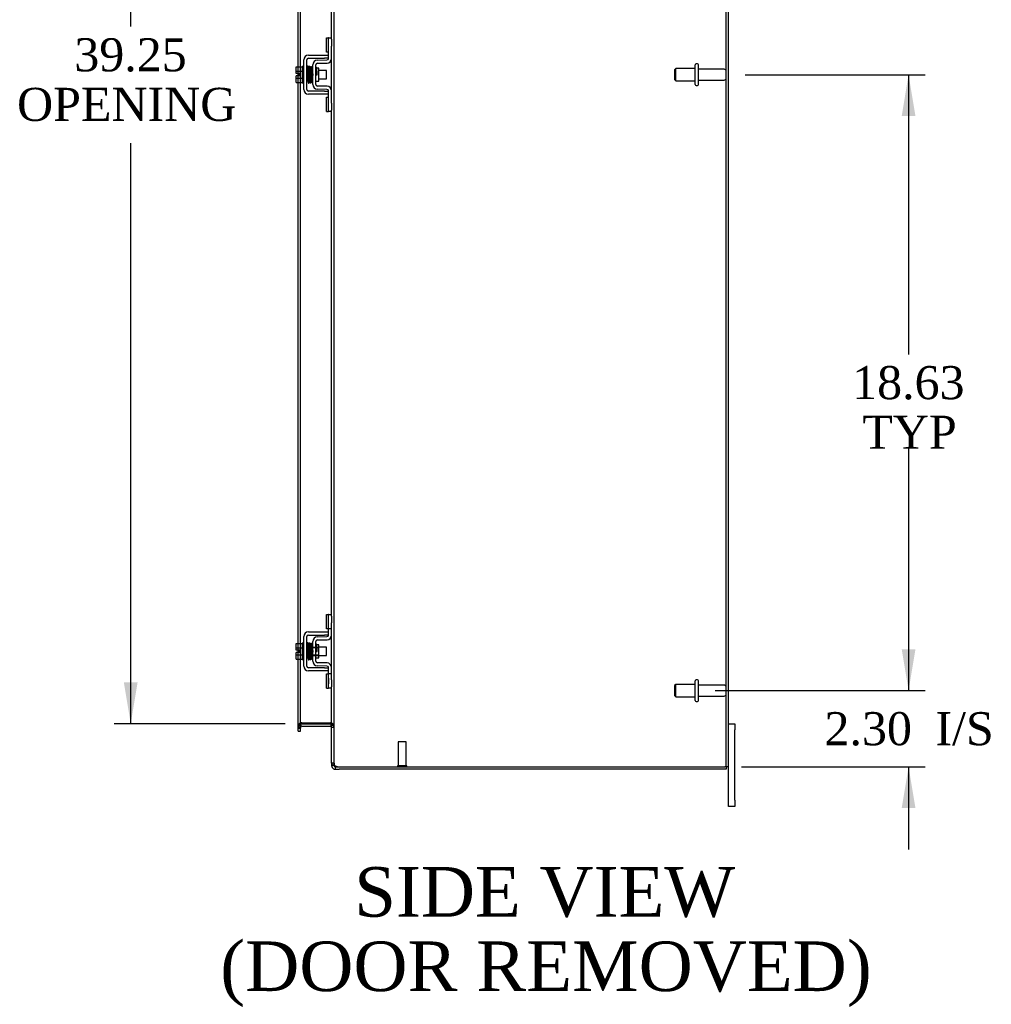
# Model space of a CAD drawing. Header units: inches. Extents: x 17 to 237, y 4 to 158.
# Tile 5 of 9: x 138 to 168, y 48 to 78. Entities that reach past the tile are written whole.
import ezdxf
from ezdxf.enums import TextEntityAlignment as Align

# ---------------------------------------------------------------- set-up
doc = ezdxf.new("R2010")
doc.units = ezdxf.units.IN
doc.header["$MEASUREMENT"] = 0
for name, color, linetype in [('COM42667', 7, 'CONTINUOUS'), ('COM42780', 7, 'CONTINUOUS'), ('COM48462', 7, 'CONTINUOUS'), ('COM70236-3', 7, 'CONTINUOUS'), ('DEFAULT', 7, 'CONTINUOUS'), ('FET07710', 7, 'CONTINUOUS'), ('SCC19011', 7, 'CONTINUOUS'), ('SPR20265', 7, 'CONTINUOUS'), ('STD21878', 7, 'CONTINUOUS'), ('STD26094', 7, 'CONTINUOUS'), ('WAF25035', 7, 'CONTINUOUS')]:
    doc.layers.add(name, color=color, linetype=linetype)
doc.styles.add('SEACAD_TIMES_NEW_ROMAN', font='times.ttf')

# ---------------------------------------------------------------- blocks, each defined once
blk = doc.blocks.new('GDIMGGROUP5')
at = {"layer": 'DEFAULT', "linetype": 'Continuous'}
for points in [[(165.386, 58.507), (164.97, 58.507), (165.178, 57.257)], [(165.386, 53.704), (165.178, 54.954), (164.97, 53.704)]]:
    blk.add_hatch(color=136, dxfattribs=at).paths.add_polyline_path(points)
at = {"layer": 'DEFAULT', "color": 136, "linetype": 'Continuous'}
for p, q in [((165.178, 59.757), (165.178, 57.257)), ((159.326, 57.257), (165.678, 57.257)), ((160.127, 54.954), (165.678, 54.954)), ((165.178, 54.954), (165.178, 52.454))]:
    blk.add_line(p, q, dxfattribs=at)
at = {"layer": 'DEFAULT', "color": 136, "linetype": 'Continuous', "style": 'SEACAD_TIMES_NEW_ROMAN'}
for s, p in [('2.30', (162.636, 56.606)), ('I/S', (165.99, 56.606))]:
    blk.add_text(s, height=1, dxfattribs=at).set_placement(p, align=Align.TOP_LEFT)
blk = doc.blocks.new('GDIMGGROUP6')
at = {"layer": 'DEFAULT', "linetype": 'Continuous'}
for points in [[(165.386, 74.632), (165.178, 75.882), (164.97, 74.632)], [(165.386, 58.507), (164.97, 58.507), (165.178, 57.257)]]:
    blk.add_hatch(color=136, dxfattribs=at).paths.add_polyline_path(points)
at = {"layer": 'DEFAULT', "color": 136, "linetype": 'Continuous'}
for p, q in [((160.235, 75.882), (165.678, 75.882)), ((165.178, 75.882), (165.178, 67.42)), ((165.178, 64.57), (165.178, 57.257)), ((159.326, 57.257), (165.678, 57.257))]:
    blk.add_line(p, q, dxfattribs=at)
at = {"layer": 'DEFAULT', "color": 136, "linetype": 'Continuous', "style": 'SEACAD_TIMES_NEW_ROMAN'}
for s, p in [('18.63', (163.472, 67.07)), ('TYP', (163.78, 65.57))]:
    blk.add_text(s, height=1, dxfattribs=at).set_placement(p, align=Align.TOP_LEFT)
blk = doc.blocks.new('GDIMGGROUP20')
at = {"layer": 'DEFAULT', "linetype": 'Continuous'}
for points in [[(141.453, 94.257), (141.869, 94.257), (141.661, 95.507)], [(141.453, 57.507), (141.661, 56.257), (141.869, 57.507)]]:
    blk.add_hatch(color=136, dxfattribs=at).paths.add_polyline_path(points)
at = {"layer": 'DEFAULT', "color": 136, "linetype": 'Continuous'}
for p, q in [((146.33, 95.507), (141.161, 95.507)), ((141.661, 77.334), (141.661, 95.507)), ((141.661, 56.257), (141.661, 73.809)), ((146.33, 56.257), (141.161, 56.257))]:
    blk.add_line(p, q, dxfattribs=at)
at = {"layer": 'DEFAULT', "color": 136, "linetype": 'Continuous', "style": 'SEACAD_TIMES_NEW_ROMAN'}
for s, p in [('39.25', (139.955, 76.984)), ('OPENING ', (138.225, 75.484))]:
    blk.add_text(s, height=1, dxfattribs=at).set_placement(p, align=Align.TOP_LEFT)

msp = doc.modelspace()

# ---------------------------------------------------------------- linework, layer by layer
at = {"layer": 'COM42667', "color": 7}
for p, q in [((146.89, 75.436), (146.89, 76.328)), ((146.985, 75.436), (146.985, 76.328)), ((147.033, 76.471), (147.515, 76.471)), ((147.033, 76.376), (147.515, 76.376)), ((147.515, 76.471), (147.64, 76.471)), ((147.64, 76.376), (147.515, 76.376)), ((147.515, 75.388), (147.033, 75.388)), ((147.515, 75.388), (147.64, 75.388)), ((147.515, 75.293), (147.033, 75.293)), ((147.64, 75.293), (147.515, 75.293)), ((147.033, 59.033), (147.515, 59.033)), ((147.515, 59.033), (147.64, 59.033)), ((146.89, 57.998), (146.89, 58.89)), ((146.985, 57.998), (146.985, 58.89)), ((147.033, 58.938), (147.515, 58.938)), ((147.64, 58.938), (147.515, 58.938)), ((147.515, 57.95), (147.033, 57.95)), ((147.515, 57.855), (147.033, 57.855)), ((147.515, 57.95), (147.64, 57.95)), ((147.64, 57.855), (147.515, 57.855))]:
    msp.add_line(p, q, dxfattribs=at)
for centre, radius, start, end in [((147.033, 76.328), 0.143, 90, 180), ((147.033, 76.328), 0.048, 90, 180), ((147.033, 75.436), 0.143, 180, 270), ((147.033, 75.436), 0.048, 180, 270), ((147.033, 58.89), 0.143, 90, 180), ((147.033, 58.89), 0.048, 90, 180), ((147.033, 57.998), 0.143, 180, 270), ((147.033, 57.998), 0.048, 180, 270)]:
    msp.add_arc(centre, radius, start, end, dxfattribs=at)
at = {"layer": 'COM42780', "color": 7}
for p, q in [((147.576, 76.56), (147.576, 76.997)), ((147.576, 76.997), (147.626, 76.997)), ((147.64, 76.997), (147.626, 76.997)), ((147.64, 76.747), (147.64, 76.997)), ((147.64, 76.997), (147.735, 76.997)), ((147.735, 76.951), (147.735, 76.747)), ((147.626, 76.56), (147.576, 76.56)), ((147.626, 76.56), (147.64, 76.56)), ((147.64, 76.375), (147.64, 76.747)), ((147.735, 76.375), (147.735, 76.747)), ((147.304, 76.322), (147.593, 76.327)), ((147.305, 76.227), (147.595, 76.232)), ((147.163, 75.585), (147.163, 76.179)), ((147.258, 75.585), (147.258, 76.179)), ((147.353, 76.077), (147.287, 76.077)), ((147.353, 75.687), (147.353, 76.077)), ((147.258, 75.687), (147.353, 75.687)), ((147.593, 75.437), (147.304, 75.442)), ((147.595, 75.532), (147.305, 75.537)), ((147.64, 75.017), (147.64, 75.389)), ((147.735, 75.017), (147.735, 75.389)), ((147.576, 74.767), (147.576, 75.204)), ((147.576, 75.204), (147.626, 75.204)), ((147.64, 75.204), (147.626, 75.204)), ((147.576, 74.767), (147.626, 74.767)), ((147.626, 74.767), (147.64, 74.767)), ((147.64, 74.767), (147.64, 75.017)), ((147.735, 74.767), (147.64, 74.767)), ((147.735, 75.017), (147.735, 74.813)), ((147.576, 59.122), (147.576, 59.559)), ((147.576, 59.559), (147.626, 59.559)), ((147.64, 59.559), (147.626, 59.559)), ((147.64, 59.309), (147.64, 59.559)), ((147.64, 59.559), (147.735, 59.559)), ((147.643, 59.122), (147.643, 59.559)), ((147.64, 58.937), (147.64, 59.309)), ((147.735, 59.513), (147.735, 59.309)), ((147.735, 58.937), (147.735, 59.309)), ((147.626, 59.122), (147.576, 59.122)), ((147.626, 59.122), (147.64, 59.122)), ((147.735, 59.122), (147.64, 59.122)), ((147.163, 58.147), (147.163, 58.741)), ((147.258, 58.147), (147.258, 58.741)), ((147.304, 58.884), (147.593, 58.889)), ((147.305, 58.789), (147.595, 58.794)), ((147.163, 58.569), (147.353, 58.569)), ((147.353, 58.551), (147.163, 58.551)), ((147.287, 58.639), (147.258, 58.639)), ((147.353, 58.639), (147.287, 58.639)), ((147.353, 58.249), (147.353, 58.639)), ((147.163, 58.338), (147.353, 58.338)), ((147.163, 58.319), (147.353, 58.319)), ((147.258, 58.249), (147.353, 58.249)), ((147.595, 58.094), (147.305, 58.099)), ((147.593, 57.999), (147.304, 58.004)), ((147.576, 57.329), (147.576, 57.766)), ((147.576, 57.766), (147.626, 57.766)), ((147.64, 57.766), (147.626, 57.766)), ((147.64, 57.579), (147.64, 57.951)), ((147.735, 57.766), (147.64, 57.766)), ((147.643, 57.329), (147.643, 57.766)), ((147.735, 57.579), (147.735, 57.951)), ((147.641, 57.634), (147.64, 57.634)), ((147.641, 57.604), (147.64, 57.604)), ((147.64, 57.329), (147.64, 57.579)), ((147.641, 57.525), (147.64, 57.525)), ((147.641, 57.519), (147.64, 57.519)), ((147.641, 57.494), (147.64, 57.494)), ((147.641, 57.634), (147.641, 57.519)), ((147.641, 57.519), (147.641, 57.494)), ((147.641, 57.494), (147.641, 57.461)), ((147.735, 57.579), (147.735, 57.375)), ((147.576, 57.329), (147.626, 57.329)), ((147.626, 57.329), (147.64, 57.329)), ((147.641, 57.461), (147.64, 57.461)), ((147.735, 57.329), (147.64, 57.329))]:
    msp.add_line(p, q, dxfattribs=at)
for centre, radius, start, end in [((147.306, 76.179), 0.143, 91, 180), ((147.306, 76.179), 0.048, 91, 180), ((147.592, 76.375), 0.048, 271, 0), ((147.592, 76.375), 0.143, 271, 0), ((147.306, 75.585), 0.143, 180, 269), ((147.306, 75.585), 0.048, 180, 269), ((147.592, 75.389), 0.048, 0, 89), ((147.592, 75.389), 0.143, 0, 89), ((147.306, 58.741), 0.143, 91, 180), ((147.306, 58.741), 0.048, 91, 180), ((147.592, 58.937), 0.048, 271, 0), ((147.592, 58.937), 0.143, 271, 0), ((147.306, 58.147), 0.143, 180, 269), ((147.306, 58.147), 0.048, 180, 269), ((147.592, 57.951), 0.143, 0, 89), ((147.592, 57.951), 0.048, 0, 89)]:
    msp.add_arc(centre, radius, start, end, dxfattribs=at)
at = {"layer": 'COM48462', "color": 7}
for p, q in [((159.663, 54.954), (159.663, 96.81)), ((159.735, 54.954), (159.735, 96.81)), ((147.807, 55.059), (147.807, 96.705)), ((147.735, 76.951), (147.735, 92.251)), ((146.722, 76.123), (146.722, 79.875)), ((146.794, 76.123), (146.794, 79.86)), ((147.735, 75.389), (147.735, 76.375)), ((146.722, 75.916), (146.722, 76.123)), ((146.794, 75.641), (146.794, 76.123)), ((146.722, 75.848), (146.722, 75.916)), ((146.722, 75.641), (146.722, 75.848)), ((146.722, 58.685), (146.722, 75.641)), ((146.794, 58.685), (146.794, 75.641)), ((147.735, 59.513), (147.735, 74.813)), ((146.722, 58.478), (146.722, 58.685)), ((146.794, 58.203), (146.794, 58.685)), ((147.735, 57.951), (147.735, 58.937)), ((146.722, 58.41), (146.722, 58.478)), ((146.722, 58.203), (146.722, 58.41)), ((146.722, 56.162), (146.722, 58.203)), ((146.794, 56.162), (146.794, 58.203)), ((147.735, 55.059), (147.735, 57.375)), ((146.818, 56.282), (146.794, 56.282)), ((146.83, 56.282), (146.818, 56.282)), ((146.83, 56.282), (147.699, 56.282)), ((147.709, 56.282), (147.699, 56.282)), ((147.709, 56.282), (147.729, 56.282)), ((146.794, 56.197), (146.722, 56.197)), ((146.722, 56.122), (146.722, 56.162)), ((146.722, 56.122), (146.794, 56.122)), ((146.794, 56.162), (146.794, 56.122)), ((147.735, 56.208), (147.807, 56.208)), ((147.807, 55.059), (147.735, 55.059)), ((147.813, 55.027), (147.807, 55.059)), ((147.961, 54.954), (159.627, 54.954)), ((159.735, 54.954), (159.627, 54.954))]:
    msp.add_line(p, q, dxfattribs=at)
for centre, radius, start, end in [((146.983, 56.19), 0.189, 150.8133, 177.7601), ((147.593, 56.2), 0.142, 3.3442, 35.3106), ((147.783, 55.063), 0.0474, 184.5956, 230.4649), ((147.904, 55.059), 0.0967, 199.5275, 231.0208), ((147.961, 55.204), 0.25, 241.8454, 270)]:
    msp.add_arc(centre, radius, start, end, dxfattribs=at)
for points, knots in [([(146.794, 56.282), (146.783, 56.275), (146.774, 56.268), (146.756, 56.254), (146.748, 56.247), (146.736, 56.233), (146.731, 56.225), (146.724, 56.211), (146.722, 56.204), (146.722, 56.197)], [0, 0, 0, 0, 0.25, 0.25, 0.5, 0.5, 0.75, 0.75, 1, 1, 1, 1]), ([(147.729, 56.282), (147.741, 56.276), (147.751, 56.27), (147.77, 56.257), (147.779, 56.251), (147.793, 56.239), (147.798, 56.233), (147.805, 56.22), (147.807, 56.214), (147.807, 56.208)], [0, 0, 0, 0, 0.25, 0.25, 0.5, 0.5, 0.75, 0.75, 1, 1, 1, 1]), ([(147.807, 56.208), (147.807, 56.214), (147.805, 56.22), (147.798, 56.233), (147.793, 56.239), (147.779, 56.251), (147.77, 56.257), (147.751, 56.27), (147.741, 56.276), (147.729, 56.282)], [0, 0, 0, 0, 0.25, 0.25, 0.5, 0.5, 0.75, 0.75, 1, 1, 1, 1]), ([(147.752, 55.027), (147.753, 55.025), (147.756, 55.023), (147.759, 55.02), (147.764, 55.017), (147.768, 55.014), (147.773, 55.011), (147.778, 55.008), (147.783, 55.006), (147.791, 55.002), (147.801, 54.998), (147.813, 54.993), (147.824, 54.99), (147.833, 54.987), (147.84, 54.985), (147.843, 54.984)], [0, 0, 0, 0, 0.058508, 0.117588, 0.177234, 0.23744, 0.298196, 0.359495, 0.421327, 0.483683, 0.609872, 0.738031, 0.824554, 0.911887, 1, 1, 1, 1])]:
    msp.add_open_spline(points, degree=3, knots=knots, dxfattribs=at)
at = {"layer": 'COM70236-3', "color": 7}
for p, q in [((146.794, 56.149), (146.722, 56.149)), ((146.722, 56.098), (146.722, 56.122)), ((146.722, 56.027), (146.722, 56.098)), ((146.722, 56.027), (146.794, 56.027)), ((146.8, 56.234), (146.794, 56.251)), ((146.794, 56.098), (146.794, 56.122)), ((146.794, 56.027), (146.794, 56.098)), ((146.818, 56.183), (146.8, 56.234)), ((146.83, 56.257), (147.699, 56.257)), ((146.83, 56.185), (147.699, 56.185)), ((147.709, 56.184), (147.728, 56.246)), ((147.728, 56.246), (147.729, 56.253)), ((147.735, 56.149), (147.807, 56.149)), ((147.735, 55.059), (147.735, 54.99)), ((147.807, 54.99), (147.735, 54.99)), ((147.807, 55.059), (147.807, 54.99)), ((147.807, 54.99), (147.813, 54.971)), ((147.843, 54.954), (147.843, 54.882)), ((147.843, 54.954), (147.961, 54.954)), ((147.843, 54.882), (147.961, 54.882)), ((159.663, 54.882), (147.961, 54.882)), ((159.663, 54.954), (159.663, 54.882))]:
    msp.add_line(p, q, dxfattribs=at)
for centre, radius, start, end in [((146.83, 56.149), 0.108, 109.7821, 180), ((146.83, 56.149), 0.108, 102.9987, 109.7821), ((146.83, 56.149), 0.036, 109.7821, 180), ((146.83, 56.149), 0.108, 90, 102.9987), ((146.83, 56.149), 0.036, 90, 109.7821), ((147.699, 56.149), 0.108, 73.7795, 90), ((147.699, 56.149), 0.036, 73.7795, 90), ((147.699, 56.149), 0.036, 0, 73.7795), ((147.699, 56.149), 0.108, 0, 73.7795), ((147.843, 54.99), 0.108, 180, 212.6431), ((147.843, 54.99), 0.108, 212.6431, 270), ((147.843, 54.99), 0.036, 212.6431, 270)]:
    msp.add_arc(centre, radius, start, end, dxfattribs=at)
at = {"layer": 'FET07710', "color": 7}
for p, q in [((159.735, 56.257), (159.922, 56.257)), ((159.922, 56.257), (159.922, 56.07)), ((159.922, 53.945), (159.922, 56.07)), ((159.735, 53.945), (159.735, 54.954)), ((159.735, 53.757), (159.735, 53.945)), ((159.922, 53.945), (159.922, 53.757)), ((159.922, 53.757), (159.735, 53.757))]:
    msp.add_line(p, q, dxfattribs=at)
at = {"layer": 'SCC19011', "color": 7}
for p, q in [((146.664, 76.123), (146.845, 76.123)), ((146.664, 75.991), (146.664, 76.123)), ((146.664, 75.991), (146.845, 75.991)), ((146.664, 75.916), (146.664, 75.991)), ((147.008, 76.004), (146.985, 76.004)), ((147.058, 76.004), (147.043, 76.004)), ((147.108, 76.004), (147.093, 76.004)), ((147.158, 76.004), (147.143, 76.004)), ((147.577, 76.004), (147.353, 76.004)), ((147.577, 75.76), (147.577, 76.004)), ((146.759, 75.916), (146.664, 75.916)), ((146.664, 75.773), (146.664, 75.848)), ((146.759, 75.848), (146.664, 75.848)), ((146.664, 75.773), (146.845, 75.773)), ((146.664, 75.641), (146.664, 75.773)), ((146.664, 75.641), (146.845, 75.641)), ((146.759, 75.848), (146.759, 75.916)), ((146.985, 75.76), (147.017, 75.76)), ((147.052, 75.76), (147.067, 75.76)), ((147.102, 75.76), (147.117, 75.76)), ((147.152, 75.76), (147.163, 75.76)), ((147.353, 75.76), (147.577, 75.76)), ((146.664, 58.685), (146.845, 58.685)), ((146.664, 58.553), (146.664, 58.685)), ((146.664, 58.553), (146.845, 58.553)), ((146.664, 58.478), (146.664, 58.553)), ((146.759, 58.478), (146.664, 58.478)), ((146.664, 58.335), (146.664, 58.41)), ((146.759, 58.41), (146.664, 58.41)), ((146.759, 58.41), (146.759, 58.478)), ((147.008, 58.566), (146.985, 58.566)), ((147.058, 58.566), (147.043, 58.566)), ((147.108, 58.566), (147.093, 58.566)), ((147.158, 58.566), (147.143, 58.566)), ((147.577, 58.566), (147.353, 58.566)), ((147.577, 58.322), (147.577, 58.566)), ((146.664, 58.335), (146.845, 58.335)), ((146.664, 58.203), (146.664, 58.335)), ((146.664, 58.203), (146.845, 58.203)), ((146.985, 58.322), (147.017, 58.322)), ((147.052, 58.322), (147.067, 58.322)), ((147.102, 58.322), (147.117, 58.322)), ((147.152, 58.322), (147.163, 58.322)), ((147.353, 58.322), (147.577, 58.322))]:
    msp.add_line(p, q, dxfattribs=at)
at = {"layer": 'SPR20265', "color": 7}
for p, q in [((147.262, 75.882), (147.297, 75.882)), ((147.262, 58.444), (147.297, 58.444))]:
    msp.add_line(p, q, dxfattribs=at)
for centre, radius, start, end in [((151.966, 75.703), 4.985, 175.1825, 176.5376), ((147.117, 76.107), 0.0181, 0.2962, 180.6354), ((151.935, 75.704), 4.919, 179.5817, 179.9446), ((151.966, 58.265), 4.985, 175.1825, 176.5376), ((147.117, 58.669), 0.0181, 0.2962, 180.6354), ((151.935, 58.266), 4.919, 179.5817, 179.9446)]:
    msp.add_arc(centre, radius, start, end, dxfattribs=at)
for centre, start_param, end_param in [((146.999, 75.71), 0, 2.474646), ((146.999, 75.71), 3.808539, 6.283185), ((146.999, 58.272), 0, 2.474646), ((146.999, 58.272), 3.808539, 6.283185)]:
    msp.add_ellipse(centre, major_axis=(0.0175, 0), ratio=0.707107, start_param=start_param, end_param=end_param, dxfattribs=at)
for points, knots in [([(147.034, 76.124), (147.034, 76.125), (147.034, 76.126), (147.034, 76.128), (147.033, 76.131), (147.031, 76.133), (147.029, 76.136), (147.026, 76.138), (147.023, 76.139), (147.019, 76.14), (147.013, 76.14), (147.005, 76.136), (146.999, 76.128), (146.999, 76.122), (146.998, 76.118)], [0.0247586, 0.0247586, 0.0247586, 0.0247586, 0.0394799, 0.0780267, 0.1170502, 0.1577954, 0.2011902, 0.2478129, 0.2979655, 0.3517973, 0.4729948, 0.6248981, 0.8034762, 1, 1, 1, 1]), ([(147, 76.119), (147.001, 76.119), (147.002, 76.117), (147.005, 76.086), (147.007, 76.032), (147.009, 75.976), (147.011, 75.929), (147.012, 75.879), (147.014, 75.828), (147.016, 75.779), (147.018, 75.733), (147.019, 75.695), (147.021, 75.665), (147.023, 75.646), (147.024, 75.644), (147.025, 75.643)], [0.041658, 0.041658, 0.041658, 0.041658, 0.1062331, 0.2177365, 0.3345116, 0.3951575, 0.4571173, 0.5204025, 0.5850154, 0.650919, 0.7181243, 0.7866617, 0.856475, 0.927577, 0.9945625, 0.9945625, 0.9945625, 0.9945625]), ([(147.06, 75.647), (147.059, 75.649), (147.057, 75.654), (147.054, 75.698), (147.052, 75.757), (147.05, 75.816), (147.048, 75.864), (147.046, 75.914), (147.045, 75.965), (147.043, 76.012), (147.041, 76.055), (147.039, 76.09), (147.037, 76.114), (147.036, 76.125), (147.035, 76.126), (147.034, 76.126)], [0.0084013, 0.0084013, 0.0084013, 0.0084013, 0.1047673, 0.2149815, 0.3308118, 0.3911182, 0.4528716, 0.5160814, 0.5807303, 0.6468516, 0.7144807, 0.783578, 0.8541849, 0.926338, 0.9626406, 0.9626406, 0.9626406, 0.9626406]), ([(147.049, 76.117), (147.048, 76.113), (147.046, 76.091), (147.044, 76.049), (147.042, 76.022), (147.042, 76.02)], [0.1075026, 0.1075026, 0.1075026, 0.1075026, 0.219859, 0.336958, 0.3455788, 0.3455788, 0.3455788, 0.3455788]), ([(147.087, 76.107), (147.086, 76.113), (147.085, 76.12), (147.078, 76.128), (147.073, 76.131), (147.068, 76.132), (147.065, 76.132), (147.061, 76.131), (147.057, 76.129), (147.054, 76.126), (147.052, 76.122), (147.051, 76.118), (147.051, 76.116), (147.051, 76.114)], [0, 0, 0, 0, 0.337377, 0.476585, 0.593946, 0.643993, 0.690857, 0.738213, 0.787078, 0.837877, 0.890521, 0.944659, 1, 1, 1, 1]), ([(147.051, 76.11), (147.052, 76.101), (147.054, 76.086), (147.057, 76.031), (147.06, 75.961), (147.062, 75.881), (147.065, 75.801), (147.068, 75.731), (147.071, 75.678), (147.072, 75.663), (147.073, 75.655)], [0, 0, 0, 0, 0.125356, 0.250547, 0.375714, 0.500726, 0.625702, 0.75054, 0.875328, 1, 1, 1, 1]), ([(147.108, 75.657), (147.107, 75.665), (147.106, 75.679), (147.103, 75.732), (147.1, 75.801), (147.097, 75.881), (147.095, 75.961), (147.092, 76.032), (147.089, 76.087), (147.087, 76.103), (147.086, 76.112)], [0, 0, 0, 0, 0.123677, 0.247763, 0.372182, 0.497025, 0.622181, 0.747773, 0.873664, 1, 1, 1, 1]), ([(147.1, 76.109), (147.099, 76.106), (147.097, 76.1), (147.094, 76.061), (147.093, 76.029), (147.092, 76.018)], [0, 0, 0, 0, 0.1069729, 0.2190176, 0.2772299, 0.2772299, 0.2772299, 0.2772299]), ([(147.1, 76.105), (147.101, 76.103), (147.103, 76.098), (147.106, 76.054), (147.109, 75.985), (147.111, 75.911), (147.114, 75.849), (147.115, 75.803), (147.117, 75.759), (147.119, 75.72), (147.121, 75.688), (147.123, 75.666), (147.124, 75.657), (147.125, 75.657), (147.125, 75.657)], [0.0031575, 0.0031575, 0.0031575, 0.0031575, 0.106276, 0.2177664, 0.3343795, 0.4562757, 0.5195077, 0.5840716, 0.6500082, 0.7172741, 0.7858907, 0.8559002, 0.9272657, 0.9562295, 0.9562295, 0.9562295, 0.9562295]), ([(147.159, 75.666), (147.159, 75.665), (147.158, 75.667), (147.155, 75.693), (147.153, 75.741), (147.151, 75.792), (147.149, 75.835), (147.147, 75.882), (147.146, 75.93), (147.144, 75.976), (147.142, 76.02), (147.14, 76.057), (147.138, 76.086), (147.137, 76.106), (147.135, 76.108), (147.135, 76.109)], [0.0493682, 0.0493682, 0.0493682, 0.0493682, 0.1041505, 0.2141198, 0.3297994, 0.3901531, 0.4519694, 0.5152557, 0.5800319, 0.6463064, 0.7140466, 0.7832821, 0.8540388, 0.9262663, 0.9997798, 0.9997798, 0.9997798, 0.9997798]), ([(147.163, 76.117), (147.161, 76.116), (147.156, 76.114), (147.149, 76.104), (147.148, 76.093), (147.145, 76.068), (147.144, 76.037), (147.143, 76.019), (147.142, 76.012)], [0.5049436, 0.5049436, 0.5049436, 0.5049436, 0.5126381, 0.5301382, 0.5631975, 0.6133029, 0.6453829, 0.6655854, 0.6655854, 0.6655854, 0.6655854]), ([(147.153, 76.089), (147.153, 76.089), (147.153, 76.082), (147.155, 76.059), (147.157, 76.02), (147.159, 75.978), (147.161, 75.923), (147.162, 75.881), (147.163, 75.858), (147.163, 75.855)], [0.5252176, 0.5252176, 0.5252176, 0.5252176, 0.5500519, 0.604828, 0.6390024, 0.6775462, 0.720453, 0.7677407, 0.7732337, 0.7732337, 0.7732337, 0.7732337]), ([(147.285, 76.084), (147.285, 76.085), (147.285, 76.088), (147.283, 76.092), (147.281, 76.095), (147.278, 76.098), (147.274, 76.1), (147.269, 76.102), (147.264, 76.101), (147.26, 76.1), (147.258, 76.099)], [0, 0, 0, 0, 0.0589773, 0.1211115, 0.1849679, 0.2490189, 0.31194, 0.3728411, 0.4898099, 0.5959107, 0.5959107, 0.5959107, 0.5959107]), ([(147.258, 75.979), (147.259, 75.973), (147.259, 75.956), (147.261, 75.923), (147.262, 75.897), (147.262, 75.882)], [0.6947964, 0.6947964, 0.6947964, 0.6947964, 0.7496304, 0.874808, 1, 1, 1, 1]), ([(147.297, 75.882), (147.297, 75.897), (147.296, 75.923), (147.294, 75.964), (147.292, 76), (147.291, 76.032), (147.289, 76.058), (147.287, 76.076), (147.286, 76.086), (147.285, 76.086), (147.284, 76.086)], [0, 0, 0, 0, 0.1236932, 0.2477957, 0.3722334, 0.4970307, 0.6222178, 0.7477992, 0.8737106, 0.9604174, 0.9604174, 0.9604174, 0.9604174]), ([(147.024, 75.645), (147.025, 75.644), (147.025, 75.641), (147.026, 75.637), (147.029, 75.634), (147.033, 75.63), (147.039, 75.627), (147.046, 75.628), (147.052, 75.63), (147.057, 75.635), (147.06, 75.641), (147.06, 75.644), (147.061, 75.646)], [0, 0, 0, 0, 0.065589, 0.134096, 0.204, 0.273642, 0.405923, 0.527776, 0.652215, 0.775569, 0.89228, 1, 1, 1, 1]), ([(147.06, 75.644), (147.061, 75.647), (147.063, 75.655), (147.065, 75.697), (147.067, 75.732), (147.067, 75.744)], [0, 0, 0, 0, 0.1087369, 0.2223139, 0.2823724, 0.2823724, 0.2823724, 0.2823724]), ([(147.073, 75.66), (147.073, 75.654), (147.074, 75.648), (147.081, 75.64), (147.087, 75.637), (147.092, 75.636), (147.095, 75.636), (147.099, 75.637), (147.102, 75.639), (147.105, 75.642), (147.108, 75.645), (147.109, 75.65), (147.109, 75.652), (147.109, 75.654)], [0, 0, 0, 0, 0.324319, 0.462115, 0.581304, 0.633213, 0.682431, 0.732423, 0.783847, 0.836789, 0.89085, 0.94542, 1, 1, 1, 1]), ([(147.111, 75.653), (147.112, 75.658), (147.114, 75.68), (147.116, 75.722), (147.117, 75.749), (147.117, 75.751)], [0.1089671, 0.1089671, 0.1089671, 0.1089671, 0.2224256, 0.3403895, 0.3502806, 0.3502806, 0.3502806, 0.3502806]), ([(147.125, 75.658), (147.125, 75.658), (147.126, 75.656), (147.127, 75.653), (147.128, 75.65), (147.131, 75.648), (147.133, 75.646), (147.136, 75.645), (147.141, 75.644), (147.147, 75.644), (147.154, 75.648), (147.16, 75.657), (147.161, 75.663), (147.162, 75.667)], [0.0423433, 0.0423433, 0.0423433, 0.0423433, 0.0780693, 0.1166064, 0.1566075, 0.1991192, 0.2448555, 0.2942488, 0.3475582, 0.468612, 0.6213089, 0.801496, 1, 1, 1, 1]), ([(147.259, 75.67), (147.26, 75.673), (147.261, 75.678), (147.262, 75.684), (147.262, 75.686)], [0.53014438, 0.53014438, 0.53014438, 0.53014438, 0.5577634, 0.56769365, 0.56769365, 0.56769365, 0.56769365]), ([(147.034, 58.686), (147.034, 58.687), (147.034, 58.688), (147.034, 58.69), (147.033, 58.693), (147.031, 58.695), (147.029, 58.698), (147.026, 58.7), (147.023, 58.701), (147.019, 58.702), (147.013, 58.702), (147.005, 58.698), (146.999, 58.69), (146.999, 58.684), (146.998, 58.68)], [0.0247586, 0.0247586, 0.0247586, 0.0247586, 0.0394799, 0.0780267, 0.1170502, 0.1577954, 0.2011902, 0.2478129, 0.2979655, 0.3517973, 0.4729948, 0.6248981, 0.8034762, 1, 1, 1, 1]), ([(147, 58.681), (147.001, 58.681), (147.002, 58.679), (147.005, 58.648), (147.007, 58.594), (147.009, 58.538), (147.011, 58.491), (147.012, 58.441), (147.014, 58.39), (147.016, 58.341), (147.018, 58.295), (147.019, 58.257), (147.021, 58.227), (147.023, 58.208), (147.024, 58.206), (147.025, 58.205)], [0.041658, 0.041658, 0.041658, 0.041658, 0.1062331, 0.2177365, 0.3345116, 0.3951575, 0.4571173, 0.5204025, 0.5850154, 0.650919, 0.7181243, 0.7866617, 0.856475, 0.927577, 0.9945625, 0.9945625, 0.9945625, 0.9945625]), ([(147.06, 58.209), (147.059, 58.211), (147.057, 58.216), (147.054, 58.26), (147.052, 58.319), (147.05, 58.378), (147.048, 58.426), (147.046, 58.476), (147.045, 58.527), (147.043, 58.574), (147.041, 58.617), (147.039, 58.652), (147.037, 58.676), (147.036, 58.687), (147.035, 58.688), (147.034, 58.688)], [0.0084013, 0.0084013, 0.0084013, 0.0084013, 0.1047673, 0.2149815, 0.3308118, 0.3911182, 0.4528716, 0.5160814, 0.5807303, 0.6468516, 0.7144807, 0.783578, 0.8541849, 0.926338, 0.9626406, 0.9626406, 0.9626406, 0.9626406]), ([(147.049, 58.679), (147.048, 58.675), (147.046, 58.653), (147.044, 58.611), (147.042, 58.584), (147.042, 58.582)], [0.1075026, 0.1075026, 0.1075026, 0.1075026, 0.219859, 0.336958, 0.3455788, 0.3455788, 0.3455788, 0.3455788]), ([(147.087, 58.669), (147.086, 58.675), (147.085, 58.682), (147.078, 58.69), (147.073, 58.693), (147.068, 58.694), (147.065, 58.694), (147.061, 58.693), (147.057, 58.691), (147.054, 58.688), (147.052, 58.684), (147.051, 58.68), (147.051, 58.678), (147.051, 58.676)], [0, 0, 0, 0, 0.337377, 0.476585, 0.593946, 0.643993, 0.690857, 0.738213, 0.787078, 0.837877, 0.890521, 0.944659, 1, 1, 1, 1]), ([(147.051, 58.672), (147.052, 58.663), (147.054, 58.648), (147.057, 58.593), (147.06, 58.523), (147.062, 58.443), (147.065, 58.363), (147.068, 58.293), (147.071, 58.24), (147.072, 58.225), (147.073, 58.217)], [0, 0, 0, 0, 0.125356, 0.250547, 0.375714, 0.500726, 0.625702, 0.75054, 0.875328, 1, 1, 1, 1]), ([(147.108, 58.219), (147.107, 58.227), (147.106, 58.241), (147.103, 58.294), (147.1, 58.363), (147.097, 58.443), (147.095, 58.523), (147.092, 58.594), (147.089, 58.649), (147.087, 58.665), (147.086, 58.674)], [0, 0, 0, 0, 0.123677, 0.247763, 0.372182, 0.497025, 0.622181, 0.747773, 0.873664, 1, 1, 1, 1]), ([(147.1, 58.671), (147.099, 58.668), (147.097, 58.662), (147.094, 58.623), (147.093, 58.591), (147.092, 58.58)], [0, 0, 0, 0, 0.1069729, 0.2190176, 0.2772299, 0.2772299, 0.2772299, 0.2772299]), ([(147.1, 58.667), (147.101, 58.665), (147.103, 58.66), (147.106, 58.616), (147.109, 58.547), (147.111, 58.473), (147.114, 58.411), (147.115, 58.365), (147.117, 58.321), (147.119, 58.282), (147.121, 58.25), (147.123, 58.228), (147.124, 58.219), (147.125, 58.219), (147.125, 58.219)], [0.0031575, 0.0031575, 0.0031575, 0.0031575, 0.106276, 0.2177664, 0.3343795, 0.4562757, 0.5195077, 0.5840716, 0.6500082, 0.7172741, 0.7858907, 0.8559002, 0.9272657, 0.9562295, 0.9562295, 0.9562295, 0.9562295]), ([(147.159, 58.228), (147.159, 58.227), (147.158, 58.229), (147.155, 58.255), (147.153, 58.303), (147.151, 58.354), (147.149, 58.397), (147.147, 58.444), (147.146, 58.492), (147.144, 58.538), (147.142, 58.582), (147.14, 58.619), (147.138, 58.648), (147.137, 58.668), (147.135, 58.67), (147.135, 58.671)], [0.0493682, 0.0493682, 0.0493682, 0.0493682, 0.1041505, 0.2141198, 0.3297994, 0.3901531, 0.4519694, 0.5152557, 0.5800319, 0.6463064, 0.7140466, 0.7832821, 0.8540388, 0.9262663, 0.9997798, 0.9997798, 0.9997798, 0.9997798]), ([(147.163, 58.679), (147.161, 58.678), (147.156, 58.676), (147.149, 58.666), (147.148, 58.655), (147.145, 58.63), (147.144, 58.599), (147.143, 58.581), (147.142, 58.574)], [0.5049436, 0.5049436, 0.5049436, 0.5049436, 0.5126381, 0.5301382, 0.5631975, 0.6133029, 0.6453829, 0.6655854, 0.6655854, 0.6655854, 0.6655854]), ([(147.285, 58.646), (147.285, 58.647), (147.285, 58.65), (147.283, 58.654), (147.281, 58.657), (147.278, 58.66), (147.274, 58.662), (147.269, 58.664), (147.264, 58.663), (147.26, 58.662), (147.258, 58.661)], [0, 0, 0, 0, 0.0589773, 0.1211115, 0.1849679, 0.2490189, 0.31194, 0.3728411, 0.4898099, 0.5959107, 0.5959107, 0.5959107, 0.5959107]), ([(147.153, 58.651), (147.153, 58.651), (147.153, 58.644), (147.155, 58.621), (147.157, 58.582), (147.159, 58.54), (147.161, 58.485), (147.162, 58.443), (147.163, 58.42), (147.163, 58.417)], [0.5252176, 0.5252176, 0.5252176, 0.5252176, 0.5500519, 0.604828, 0.6390024, 0.6775462, 0.720453, 0.7677407, 0.7732337, 0.7732337, 0.7732337, 0.7732337]), ([(147.258, 58.541), (147.259, 58.535), (147.259, 58.518), (147.261, 58.485), (147.262, 58.459), (147.262, 58.444)], [0.6947227, 0.6947227, 0.6947227, 0.6947227, 0.7496304, 0.874808, 1, 1, 1, 1]), ([(147.297, 58.444), (147.297, 58.459), (147.296, 58.485), (147.294, 58.526), (147.292, 58.562), (147.291, 58.594), (147.289, 58.62), (147.287, 58.638), (147.286, 58.648), (147.285, 58.648), (147.284, 58.648)], [0, 0, 0, 0, 0.1236932, 0.2477957, 0.3722334, 0.4970307, 0.6222178, 0.7477992, 0.8737106, 0.9604174, 0.9604174, 0.9604174, 0.9604174]), ([(147.024, 58.207), (147.025, 58.206), (147.025, 58.203), (147.026, 58.199), (147.029, 58.196), (147.033, 58.192), (147.039, 58.189), (147.046, 58.19), (147.052, 58.192), (147.057, 58.197), (147.06, 58.203), (147.06, 58.206), (147.061, 58.208)], [0, 0, 0, 0, 0.065589, 0.134096, 0.204, 0.273642, 0.405923, 0.527776, 0.652215, 0.775569, 0.89228, 1, 1, 1, 1]), ([(147.06, 58.206), (147.061, 58.209), (147.063, 58.217), (147.065, 58.259), (147.067, 58.294), (147.067, 58.306)], [0, 0, 0, 0, 0.1087369, 0.2223139, 0.2823724, 0.2823724, 0.2823724, 0.2823724]), ([(147.073, 58.222), (147.073, 58.216), (147.074, 58.21), (147.081, 58.202), (147.087, 58.199), (147.092, 58.198), (147.095, 58.198), (147.099, 58.199), (147.102, 58.201), (147.105, 58.204), (147.108, 58.207), (147.109, 58.212), (147.109, 58.214), (147.109, 58.216)], [0, 0, 0, 0, 0.324319, 0.462115, 0.581304, 0.633213, 0.682431, 0.732423, 0.783847, 0.836789, 0.89085, 0.94542, 1, 1, 1, 1]), ([(147.111, 58.215), (147.112, 58.22), (147.114, 58.242), (147.116, 58.284), (147.117, 58.311), (147.117, 58.313)], [0.1097302, 0.1097302, 0.1097302, 0.1097302, 0.2224256, 0.3403895, 0.3502806, 0.3502806, 0.3502806, 0.3502806]), ([(147.125, 58.22), (147.125, 58.22), (147.126, 58.218), (147.127, 58.215), (147.128, 58.212), (147.131, 58.21), (147.133, 58.208), (147.136, 58.207), (147.141, 58.206), (147.147, 58.206), (147.154, 58.21), (147.16, 58.219), (147.161, 58.225), (147.162, 58.229)], [0.0423433, 0.0423433, 0.0423433, 0.0423433, 0.0780693, 0.1166064, 0.1566075, 0.1991192, 0.2448555, 0.2942488, 0.3475582, 0.468612, 0.6213089, 0.801496, 1, 1, 1, 1]), ([(147.259, 58.232), (147.26, 58.235), (147.261, 58.241), (147.262, 58.248), (147.262, 58.251)], [0.53014438, 0.53014438, 0.53014438, 0.53014438, 0.5577634, 0.5731101, 0.5731101, 0.5731101, 0.5731101])]:
    msp.add_open_spline(points, degree=3, knots=knots, dxfattribs=at)
for points in [[(147.161, 75.663), (147.162, 75.668), (147.163, 75.673), (147.163, 75.682)], [(147.161, 58.225), (147.162, 58.23), (147.163, 58.235), (147.163, 58.244)]]:
    msp.add_open_spline(points, degree=3, dxfattribs=at)
at = {"layer": 'STD21878', "color": 7}
for p, q in [((149.992, 55.704), (149.742, 55.704)), ((149.742, 55.704), (149.742, 54.985)), ((149.992, 54.985), (149.992, 55.704)), ((150.008, 54.985), (149.727, 54.985)), ((149.727, 54.985), (149.727, 54.954)), ((150.008, 54.954), (150.008, 54.985))]:
    msp.add_line(p, q, dxfattribs=at)
at = {"layer": 'STD26094', "color": 7}
for p, q in [((158.139, 76.07), (158.101, 76.032)), ((158.101, 76.032), (158.101, 75.732)), ((158.139, 75.695), (158.139, 76.07)), ((158.726, 76.07), (158.139, 76.07)), ((158.726, 75.587), (158.726, 76.177)), ((158.796, 76.207), (158.756, 76.207)), ((158.826, 75.587), (158.826, 76.177)), ((159.603, 76.047), (158.826, 76.047)), ((158.101, 75.732), (158.139, 75.695)), ((158.139, 75.695), (158.726, 75.695)), ((158.826, 75.717), (159.603, 75.717)), ((158.756, 75.557), (158.796, 75.557)), ((158.726, 56.962), (158.726, 57.552)), ((158.796, 57.582), (158.756, 57.582)), ((158.826, 56.962), (158.826, 57.552)), ((158.139, 57.445), (158.101, 57.407)), ((158.101, 57.407), (158.101, 57.107)), ((158.139, 57.07), (158.139, 57.445)), ((158.726, 57.445), (158.139, 57.445)), ((159.603, 57.422), (158.826, 57.422)), ((158.101, 57.107), (158.139, 57.07)), ((158.139, 57.07), (158.726, 57.07)), ((158.756, 56.932), (158.796, 56.932)), ((158.826, 57.092), (159.603, 57.092))]:
    msp.add_line(p, q, dxfattribs=at)
for centre, radius, start, end in [((158.756, 76.177), 0.03, 90, 180), ((158.796, 76.177), 0.03, 0, 90), ((159.603, 75.987), 0.06, 0, 90), ((159.603, 75.777), 0.06, 270, 0), ((158.756, 75.587), 0.03, 180, 270), ((158.796, 75.587), 0.03, 270, 0), ((158.756, 57.552), 0.03, 90, 180), ((158.796, 57.552), 0.03, 0, 90), ((159.603, 57.362), 0.06, 0, 90), ((158.756, 56.962), 0.03, 180, 270), ((158.796, 56.962), 0.03, 270, 0), ((159.603, 57.152), 0.06, 270, 0)]:
    msp.add_arc(centre, radius, start, end, dxfattribs=at)
at = {"layer": 'WAF25035', "color": 7}
for p, q in [((146.845, 76.132), (146.845, 75.632)), ((146.89, 76.132), (146.845, 76.132)), ((146.845, 75.632), (146.89, 75.632)), ((146.845, 58.694), (146.845, 58.194)), ((146.89, 58.694), (146.845, 58.694)), ((146.845, 58.194), (146.89, 58.194))]:
    msp.add_line(p, q, dxfattribs=at)

# ---------------------------------------------------------------- block references
at = {"layer": 'DEFAULT', "color": 7}
for name in ['GDIMGGROUP20', 'GDIMGGROUP6', 'GDIMGGROUP5']:
    msp.add_blockref(name, (0, 0), dxfattribs=at)

# ---------------------------------------------------------------- texts
at = {"layer": 'DEFAULT', "color": 7, "style": 'SEACAD_TIMES_NEW_ROMAN'}
for s, p in [('SIDE VIEW', (148.419, 51.922)), ('(DOOR REMOVED)', (144.367, 49.672))]:
    msp.add_text(s, height=1.5, dxfattribs=at).set_placement(p, align=Align.TOP_LEFT)

doc.saveas('drawing.dxf')
